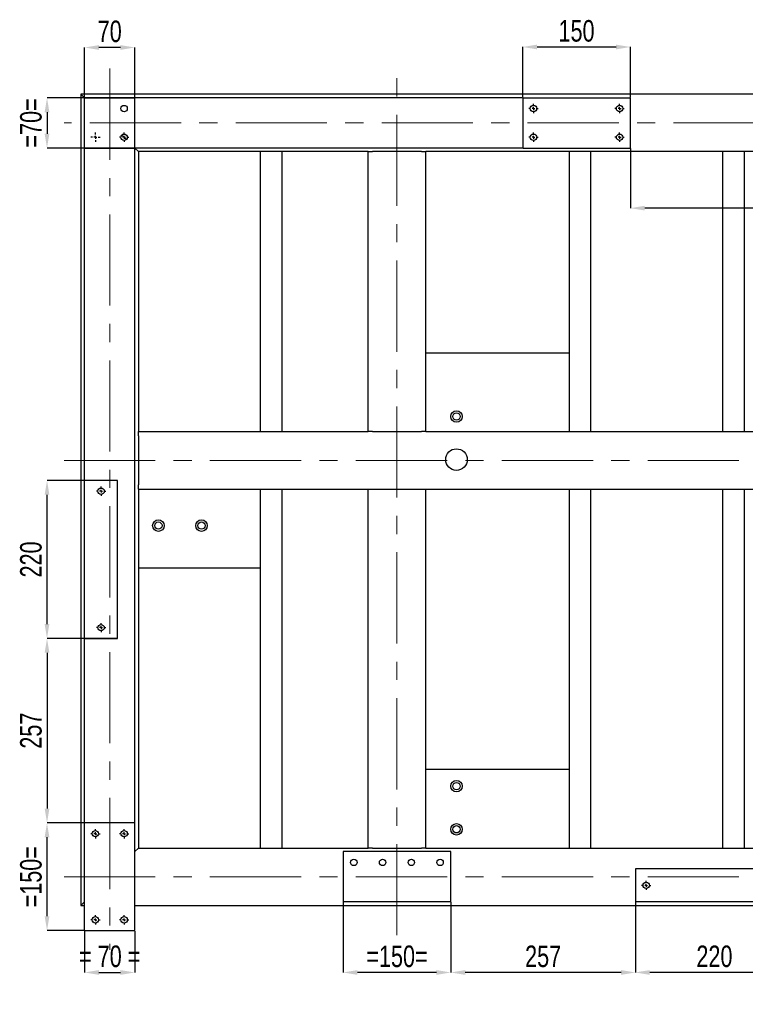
# Model space of a CAD drawing. Header units: millimetres. Extents: x 5 to 592, y 5 to 415.
# Tile 13 of 16: x 332 to 433, y 172 to 309. Entities that reach past the tile are written whole.
import ezdxf

# ---------------------------------------------------------------- set-up
doc = ezdxf.new("R2010")
doc.units = ezdxf.units.MM
doc.header["$PDSIZE"] = -1
doc.linetypes.add('CENTERX2', pattern=[20.32, 12.7, -2.54, 2.54, -2.54])
doc.layers.add('COTES', color=1, linetype='Continuous')
doc.layers.add('TRAIT-MIXTES', color=3, linetype='CENTERX2')
doc.layers.add('TRAIT-FORT', color=4, linetype='Continuous', lineweight=25)
doc.styles.add('SLDTEXTSTYLE0', font='TXT', dxfattribs={"width": 0.75})
doc.dimstyles.new('SLDDIMSTYLE2', dxfattribs={"dimtxt": 3, "dimasz": 2, "dimexe": 0, "dimexo": 0.0625, "dimgap": 0.75, "dimtad": 1, "dimdec": 0, "dimlfac": 10, "dimrnd": 1e-09, "dimzin": 12, "dimdsep": 46, "dimtxsty": 'SLDTEXTSTYLE0', "dimsah": 1, "dimcen": 0.09, "dimadec": 0, "dimazin": 3, "dimtfac": 1, "dimtdec": 0, "dimtofl": 0, "dimtmove": 0, "dimatfit": 3, "dimfxl": 1, "dimfrac": 2, "dimtolj": 1, "dimtzin": 12, "dimarcsym": 0})
doc.dimstyles.new('SLDDIMSTYLE3', dxfattribs={"dimtxt": 3, "dimasz": 2, "dimexe": 0, "dimexo": 0.0625, "dimgap": 0.75, "dimtad": 1, "dimdec": 0, "dimlfac": 10, "dimrnd": 1e-09, "dimzin": 12, "dimdsep": 46, "dimtxsty": 'SLDTEXTSTYLE0', "dimsah": 1, "dimcen": 0.09, "dimadec": 0, "dimazin": 3, "dimtfac": 1, "dimtdec": 0, "dimtmove": 0, "dimatfit": 0, "dimfxl": 1, "dimfrac": 2, "dimtolj": 1, "dimtzin": 12, "dimarcsym": 0})

# ---------------------------------------------------------------- blocks, each defined once
blk = doc.blocks.new('_D_45')
at = {"layer": 'COTES', "color": 0, "lineweight": -2, "transparency": 16777216}
for p, q in [((341.18, 196.98), (341.18, 304.92)), ((346.18, 304.92), (343.18, 304.92)), ((348.18, 196.98), (348.18, 304.92))]:
    blk.add_line(p, q, dxfattribs=at)
at = {"layer": 'COTES', "color": 0, "transparency": 16777216}
for points in [[(343.18, 305.25), (343.18, 304.59), (341.18, 304.92)], [(346.18, 305.25), (346.18, 304.59), (348.18, 304.92)]]:
    blk.add_solid(points, dxfattribs=at)
at = {"layer": 'Defpoints', "color": 0, "transparency": 16777216}
for p in [(341.18, 304.92), (341.18, 196.91), (348.18, 196.91)]:
    blk.add_point(p, dxfattribs=at)
at = {"layer": 'COTES', "color": 0, "transparency": 16777216, "insert": (344.68, 308.67), "char_height": 3, "attachment_point": 2, "style": 'SLDTEXTSTYLE0'}
blk.add_mtext('\\A1;70', dxfattribs=at)
blk = doc.blocks.new('_D_54')
at = {"layer": 'COTES', "color": 0, "lineweight": -2, "transparency": 16777216}
for p, q in [((341.12, 196.91), (335.95, 196.91)), ((335.95, 183.91), (335.95, 194.91)), ((341.12, 181.91), (335.95, 181.91))]:
    blk.add_line(p, q, dxfattribs=at)
at = {"layer": 'COTES', "color": 0, "transparency": 16777216}
for points in [[(335.62, 194.91), (336.28, 194.91), (335.95, 196.91)], [(335.62, 183.91), (336.28, 183.91), (335.95, 181.91)]]:
    blk.add_solid(points, dxfattribs=at)
at = {"layer": 'Defpoints', "color": 0, "transparency": 16777216}
for p in [(335.95, 196.91), (341.18, 196.91), (341.18, 181.91)]:
    blk.add_point(p, dxfattribs=at)
at = {"layer": 'COTES', "color": 0, "transparency": 16777216, "insert": (332.2, 189.41), "char_height": 3, "attachment_point": 2, "rotation": 90, "style": 'SLDTEXTSTYLE0'}
blk.add_mtext('\\A1;=150=', dxfattribs=at)
blk = doc.blocks.new('_D_55')
at = {"layer": 'COTES', "color": 0, "lineweight": -2, "transparency": 16777216}
for p, q in [((345.72, 244.61), (335.95, 244.61)), ((335.95, 224.61), (335.95, 242.61)), ((345.72, 222.61), (335.95, 222.61))]:
    blk.add_line(p, q, dxfattribs=at)
at = {"layer": 'COTES', "color": 0, "transparency": 16777216}
for points in [[(335.62, 242.61), (336.28, 242.61), (335.95, 244.61)], [(335.62, 224.61), (336.28, 224.61), (335.95, 222.61)]]:
    blk.add_solid(points, dxfattribs=at)
at = {"layer": 'Defpoints', "color": 0, "transparency": 16777216}
for p in [(335.95, 244.61), (345.78, 244.61), (345.78, 222.61)]:
    blk.add_point(p, dxfattribs=at)
at = {"layer": 'COTES', "color": 0, "transparency": 16777216, "insert": (332.2, 233.61), "char_height": 3, "attachment_point": 2, "rotation": 90, "style": 'SLDTEXTSTYLE0'}
blk.add_mtext('\\A1;220', dxfattribs=at)
blk = doc.blocks.new('_D_56')
at = {"layer": 'COTES', "color": 0, "lineweight": -2, "transparency": 16777216}
for p, q in [((341.12, 222.61), (335.95, 222.61)), ((335.95, 220.61), (335.95, 198.91)), ((341.12, 196.91), (335.95, 196.91))]:
    blk.add_line(p, q, dxfattribs=at)
at = {"layer": 'COTES', "color": 0, "transparency": 16777216}
for points in [[(335.62, 220.61), (336.28, 220.61), (335.95, 222.61)], [(335.62, 198.91), (336.28, 198.91), (335.95, 196.91)]]:
    blk.add_solid(points, dxfattribs=at)
at = {"layer": 'Defpoints', "color": 0, "transparency": 16777216}
for p in [(341.18, 222.61), (335.95, 196.91), (341.18, 196.91)]:
    blk.add_point(p, dxfattribs=at)
at = {"layer": 'COTES', "color": 0, "transparency": 16777216, "insert": (332.2, 209.76), "char_height": 3, "attachment_point": 2, "rotation": 90, "style": 'SLDTEXTSTYLE0'}
blk.add_mtext('\\A1;257', dxfattribs=at)
blk = doc.blocks.new('_D_57')
at = {"layer": 'COTES', "color": 0, "lineweight": -2, "transparency": 16777216}
for p, q in [((402.12, 297.91), (335.95, 297.91)), ((335.95, 295.91), (335.95, 292.91)), ((402.12, 290.91), (335.95, 290.91))]:
    blk.add_line(p, q, dxfattribs=at)
at = {"layer": 'COTES', "color": 0, "transparency": 16777216}
for points in [[(335.62, 295.91), (336.28, 295.91), (335.95, 297.91)], [(335.62, 292.91), (336.28, 292.91), (335.95, 290.91)]]:
    blk.add_solid(points, dxfattribs=at)
at = {"layer": 'Defpoints', "color": 0, "transparency": 16777216}
for p in [(402.18, 297.91), (335.95, 290.91), (402.18, 290.91)]:
    blk.add_point(p, dxfattribs=at)
at = {"layer": 'COTES', "color": 0, "transparency": 16777216, "insert": (332.2, 294.41), "char_height": 3, "attachment_point": 2, "rotation": 90, "style": 'SLDTEXTSTYLE0'}
blk.add_mtext('\\A1;=70=', dxfattribs=at)
blk = doc.blocks.new('_D_60')
at = {"layer": 'COTES', "color": 0, "lineweight": -2, "transparency": 16777216}
for p, q in [((417.88, 185.85), (417.88, 176.08)), ((439.88, 185.85), (439.88, 176.08)), ((437.88, 176.08), (419.88, 176.08))]:
    blk.add_line(p, q, dxfattribs=at)
at = {"layer": 'COTES', "color": 0, "transparency": 16777216}
for points in [[(419.88, 176.41), (419.88, 175.74), (417.88, 176.08)], [(437.88, 176.41), (437.88, 175.74), (439.88, 176.08)]]:
    blk.add_solid(points, dxfattribs=at)
at = {"layer": 'Defpoints', "color": 0, "transparency": 16777216}
for p in [(417.88, 185.91), (439.88, 185.91), (417.88, 176.08)]:
    blk.add_point(p, dxfattribs=at)
at = {"layer": 'COTES', "color": 0, "transparency": 16777216, "insert": (428.88, 179.83), "char_height": 3, "attachment_point": 2, "style": 'SLDTEXTSTYLE0'}
blk.add_mtext('\\A1;220', dxfattribs=at)
blk = doc.blocks.new('_D_61')
at = {"layer": 'COTES', "color": 0, "lineweight": -2, "transparency": 16777216}
for p, q in [((392.18, 185.85), (392.18, 176.08)), ((417.88, 185.85), (417.88, 176.08)), ((415.88, 176.08), (394.18, 176.08))]:
    blk.add_line(p, q, dxfattribs=at)
at = {"layer": 'COTES', "color": 0, "transparency": 16777216}
for points in [[(394.18, 176.41), (394.18, 175.74), (392.18, 176.08)], [(415.88, 176.41), (415.88, 175.74), (417.88, 176.08)]]:
    blk.add_solid(points, dxfattribs=at)
at = {"layer": 'Defpoints', "color": 0, "transparency": 16777216}
for p in [(392.18, 185.91), (417.88, 185.91), (392.18, 176.08)]:
    blk.add_point(p, dxfattribs=at)
at = {"layer": 'COTES', "color": 0, "transparency": 16777216, "insert": (405.03, 179.83), "char_height": 3, "attachment_point": 2, "style": 'SLDTEXTSTYLE0'}
blk.add_mtext('\\A1;257', dxfattribs=at)
blk = doc.blocks.new('_D_62')
at = {"layer": 'COTES', "color": 0, "lineweight": -2, "transparency": 16777216}
for p, q in [((377.18, 185.85), (377.18, 176.08)), ((392.18, 185.85), (392.18, 176.08)), ((390.18, 176.08), (379.18, 176.08))]:
    blk.add_line(p, q, dxfattribs=at)
at = {"layer": 'COTES', "color": 0, "transparency": 16777216}
for points in [[(379.18, 176.41), (379.18, 175.74), (377.18, 176.08)], [(390.18, 176.41), (390.18, 175.74), (392.18, 176.08)]]:
    blk.add_solid(points, dxfattribs=at)
at = {"layer": 'Defpoints', "color": 0, "transparency": 16777216}
for p in [(377.18, 185.91), (392.18, 185.91), (377.18, 176.08)]:
    blk.add_point(p, dxfattribs=at)
at = {"layer": 'COTES', "color": 0, "transparency": 16777216, "insert": (384.68, 179.83), "char_height": 3, "attachment_point": 2, "style": 'SLDTEXTSTYLE0'}
blk.add_mtext('\\A1;=150=', dxfattribs=at)
blk = doc.blocks.new('_D_63')
at = {"layer": 'COTES', "color": 0, "lineweight": -2, "transparency": 16777216}
for p, q in [((341.18, 181.85), (341.18, 176.08)), ((348.18, 181.85), (348.18, 176.08)), ((343.18, 176.08), (346.18, 176.08))]:
    blk.add_line(p, q, dxfattribs=at)
at = {"layer": 'COTES', "color": 0, "transparency": 16777216}
for points in [[(343.18, 176.41), (343.18, 175.74), (341.18, 176.08)], [(346.18, 176.41), (346.18, 175.74), (348.18, 176.08)]]:
    blk.add_solid(points, dxfattribs=at)
at = {"layer": 'Defpoints', "color": 0, "transparency": 16777216}
for p in [(341.18, 181.91), (348.18, 181.91), (348.18, 176.08)]:
    blk.add_point(p, dxfattribs=at)
at = {"layer": 'COTES', "color": 0, "transparency": 16777216, "insert": (344.68, 179.83), "char_height": 3, "attachment_point": 2, "style": 'SLDTEXTSTYLE0'}
blk.add_mtext('\\A1;= 70 =', dxfattribs=at)
blk = doc.blocks.new('_D_64')
at = {"layer": 'COTES', "color": 0, "lineweight": -2, "transparency": 16777216}
for p, q in [((402.18, 297.98), (402.18, 304.99)), ((404.18, 304.99), (415.18, 304.99)), ((417.18, 297.98), (417.18, 304.99))]:
    blk.add_line(p, q, dxfattribs=at)
at = {"layer": 'COTES', "color": 0, "transparency": 16777216}
for points in [[(404.18, 305.32), (404.18, 304.66), (402.18, 304.99)], [(415.18, 305.32), (415.18, 304.66), (417.18, 304.99)]]:
    blk.add_solid(points, dxfattribs=at)
at = {"layer": 'Defpoints', "color": 0, "transparency": 16777216}
for p in [(417.18, 304.99), (402.18, 297.91), (417.18, 297.91)]:
    blk.add_point(p, dxfattribs=at)
at = {"layer": 'COTES', "color": 0, "transparency": 16777216, "insert": (409.68, 308.74), "char_height": 3, "attachment_point": 2, "style": 'SLDTEXTSTYLE0'}
blk.add_mtext('\\A1;150', dxfattribs=at)
blk = doc.blocks.new('_D_65')
at = {"layer": 'COTES', "color": 0, "lineweight": -2, "transparency": 16777216}
for p, q in [((417.18, 290.85), (417.18, 282.54)), ((570.68, 282.54), (419.18, 282.54)), ((572.68, 265.28), (572.68, 282.54))]:
    blk.add_line(p, q, dxfattribs=at)
at = {"layer": 'COTES', "color": 0, "transparency": 16777216}
for points in [[(419.18, 282.87), (419.18, 282.21), (417.18, 282.54)], [(570.68, 282.87), (570.68, 282.21), (572.68, 282.54)]]:
    blk.add_solid(points, dxfattribs=at)
at = {"layer": 'Defpoints', "color": 0, "transparency": 16777216}
for p in [(417.18, 290.91), (417.18, 282.54), (572.68, 265.21)]:
    blk.add_point(p, dxfattribs=at)
at = {"layer": 'COTES', "color": 0, "transparency": 16777216, "insert": (486.77, 286.29), "char_height": 3, "attachment_point": 2, "style": 'SLDTEXTSTYLE0'}
blk.add_mtext('\\A1;1555', dxfattribs=at)
blk = doc.blocks.new('SW_CENTERMARKSYMBOL_33')
at = {"layer": 'TRAIT-MIXTES', "color": 0}
for p, q in [((-0.4, 0), (-0.65, 0)), ((0, 0), (-0.2, 0)), ((0, 0.4), (0, 0.65)), ((0, 0), (0, 0.2)), ((0, 0), (0, -0.2)), ((0, 0), (0.2, 0)), ((0.4, 0), (0.65, 0)), ((0, -0.4), (0, -0.65))]:
    blk.add_line(p, q, dxfattribs=at)
blk = doc.blocks.new('SW_CENTERMARKSYMBOL_34')
at = {"layer": 'TRAIT-MIXTES', "color": 0}
for p, q in [((-0.4, 0), (-0.65, 0)), ((0, 0), (-0.2, 0)), ((0, 0.4), (0, 0.65)), ((0, 0), (0, 0.2)), ((0, 0), (0, -0.2)), ((0, 0), (0.2, 0)), ((0.4, 0), (0.65, 0)), ((0, -0.4), (0, -0.65))]:
    blk.add_line(p, q, dxfattribs=at)
blk = doc.blocks.new('SW_CENTERMARKSYMBOL_35')
at = {"layer": 'TRAIT-MIXTES', "color": 0}
for p, q in [((-0.4, 0), (-0.65, 0)), ((0, 0), (-0.2, 0)), ((0, 0.4), (0, 0.65)), ((0, 0), (0, 0.2)), ((0, 0), (0, -0.2)), ((0, 0), (0.2, 0)), ((0.4, 0), (0.65, 0)), ((0, -0.4), (0, -0.65))]:
    blk.add_line(p, q, dxfattribs=at)
blk = doc.blocks.new('SW_CENTERMARKSYMBOL_36')
at = {"layer": 'TRAIT-MIXTES', "color": 0}
for p, q in [((-0.4, 0), (-0.65, 0)), ((0, 0), (-0.2, 0)), ((0, 0.4), (0, 0.65)), ((0, 0), (0, 0.2)), ((0, 0), (0, -0.2)), ((0, 0), (0.2, 0)), ((0.4, 0), (0.65, 0)), ((0, -0.4), (0, -0.65))]:
    blk.add_line(p, q, dxfattribs=at)
blk = doc.blocks.new('SW_CENTERMARKSYMBOL_38')
at = {"layer": 'TRAIT-MIXTES', "color": 0}
for p, q in [((-0.4, 0), (-0.64, 0)), ((0, 0), (-0.2, 0)), ((0, 0.4), (0, 0.64)), ((0, 0), (0, 0.2)), ((0, 0), (0, -0.2)), ((0, 0), (0.2, 0)), ((0.4, 0), (0.64, 0)), ((0, -0.4), (0, -0.64))]:
    blk.add_line(p, q, dxfattribs=at)
blk = doc.blocks.new('SW_CENTERMARKSYMBOL_41')
at = {"layer": 'TRAIT-MIXTES', "color": 0}
for p, q in [((-0.4, 0), (-0.64, 0)), ((0, 0), (-0.2, 0)), ((0, 0.4), (0, 0.64)), ((0, 0), (0, 0.2)), ((0, 0), (0, -0.2)), ((0, 0), (0.2, 0)), ((0.4, 0), (0.64, 0)), ((0, -0.4), (0, -0.64))]:
    blk.add_line(p, q, dxfattribs=at)
blk = doc.blocks.new('SW_CENTERMARKSYMBOL_42')
at = {"layer": 'TRAIT-MIXTES', "color": 0}
for p, q in [((-0.4, 0), (-0.64, 0)), ((0, 0), (-0.2, 0)), ((0, 0.4), (0, 0.64)), ((0, 0), (0, 0.2)), ((0, 0), (0, -0.2)), ((0, 0), (0.2, 0)), ((0.4, 0), (0.64, 0)), ((0, -0.4), (0, -0.64))]:
    blk.add_line(p, q, dxfattribs=at)
blk = doc.blocks.new('SW_CENTERMARKSYMBOL_43')
at = {"layer": 'TRAIT-MIXTES', "color": 0}
for p, q in [((-0.4, 0), (-0.65, 0)), ((0, 0), (-0.2, 0)), ((0, 0.4), (0, 0.65)), ((0, 0), (0, 0.2)), ((0, 0), (0, -0.2)), ((0, 0), (0.2, 0)), ((0.4, 0), (0.65, 0)), ((0, -0.4), (0, -0.65))]:
    blk.add_line(p, q, dxfattribs=at)
blk = doc.blocks.new('SW_CENTERMARKSYMBOL_44')
at = {"layer": 'TRAIT-MIXTES', "color": 0}
for p, q in [((-0.4, 0), (-0.65, 0)), ((0, 0), (-0.2, 0)), ((0, 0.4), (0, 0.65)), ((0, 0), (0, 0.2)), ((0, 0), (0, -0.2)), ((0, 0), (0.2, 0)), ((0.4, 0), (0.65, 0)), ((0, -0.4), (0, -0.65))]:
    blk.add_line(p, q, dxfattribs=at)
blk = doc.blocks.new('SW_CENTERMARKSYMBOL_49')
at = {"layer": 'TRAIT-MIXTES', "color": 0}
for p, q in [((-0.4, 0), (-0.65, 0)), ((0, 0), (-0.2, 0)), ((0, 0.4), (0, 0.65)), ((0, 0), (0, 0.2)), ((0, 0), (0, -0.2)), ((0, 0), (0.2, 0)), ((0.4, 0), (0.65, 0)), ((0, -0.4), (0, -0.65))]:
    blk.add_line(p, q, dxfattribs=at)
blk = doc.blocks.new('SW_CENTERMARKSYMBOL_50')
at = {"layer": 'TRAIT-MIXTES', "color": 0}
for p, q in [((-0.4, 0), (-0.65, 0)), ((0, 0), (-0.2, 0)), ((0, 0.4), (0, 0.65)), ((0, 0), (0, 0.2)), ((0, 0), (0, -0.2)), ((0, 0), (0.2, 0)), ((0.4, 0), (0.65, 0)), ((0, -0.4), (0, -0.65))]:
    blk.add_line(p, q, dxfattribs=at)
blk = doc.blocks.new('SW_CENTERMARKSYMBOL_51')
at = {"layer": 'TRAIT-MIXTES', "color": 0}
for p, q in [((-0.4, 0), (-0.65, 0)), ((0, 0), (-0.2, 0)), ((0, 0.4), (0, 0.65)), ((0, 0), (0, 0.2)), ((0, 0), (0, -0.2)), ((0, 0), (0.2, 0)), ((0.4, 0), (0.65, 0)), ((0, -0.4), (0, -0.65))]:
    blk.add_line(p, q, dxfattribs=at)
blk = doc.blocks.new('SW_CENTERMARKSYMBOL_52')
at = {"layer": 'TRAIT-MIXTES', "color": 0}
for p, q in [((-0.4, 0), (-0.65, 0)), ((0, 0), (-0.2, 0)), ((0, 0.4), (0, 0.65)), ((0, 0), (0, 0.2)), ((0, 0), (0, -0.2)), ((0, 0), (0.2, 0)), ((0.4, 0), (0.65, 0)), ((0, -0.4), (0, -0.65))]:
    blk.add_line(p, q, dxfattribs=at)

msp = doc.modelspace()

# ---------------------------------------------------------------- linework, layer by layer
at = {"layer": 'TRAIT-FORT', "lineweight": 25}
for p, q in [((572.68, 298.41), (340.68, 298.41)), ((341.18, 297.91), (340.68, 298.41)), ((340.68, 298.41), (340.68, 185.41)), ((340.68, 298.41), (341.18, 297.91)), ((341.18, 290.91), (341.18, 297.91)), ((341.18, 297.91), (348.18, 297.91)), ((348.18, 290.91), (348.18, 297.91)), ((402.18, 297.91), (402.18, 290.91)), ((402.18, 297.91), (417.18, 297.91)), ((417.18, 290.91), (417.18, 297.91)), ((347, 292.1), (346.36, 292.73)), ((341.18, 290.91), (348.18, 290.91)), ((348.68, 290.41), (348.18, 290.91)), ((348.18, 290.91), (348.68, 290.41)), ((402.18, 290.91), (417.18, 290.91)), ((380.68, 290.41), (348.68, 290.41)), ((348.68, 290.41), (348.68, 251.41)), ((365.68, 251.41), (365.68, 290.41)), ((368.68, 251.41), (368.68, 290.41)), ((380.68, 251.41), (380.68, 290.41)), ((380.68, 290.41), (381.28, 290.41)), ((388.08, 290.41), (381.28, 290.41)), ((388.08, 290.41), (388.68, 290.41)), ((495.68, 290.41), (388.68, 290.41)), ((388.68, 251.41), (388.68, 290.41)), ((408.68, 251.41), (408.68, 290.41)), ((411.68, 251.41), (411.68, 290.41)), ((430.05, 251.41), (430.05, 290.41)), ((433.05, 251.41), (433.05, 290.41)), ((388.68, 262.41), (408.68, 262.41)), ((348.68, 251.41), (380.68, 251.41)), ((348.68, 250.81), (348.68, 251.41)), ((381.28, 251.41), (380.68, 251.41)), ((381.28, 251.41), (388.08, 251.41)), ((388.68, 251.41), (388.08, 251.41)), ((388.68, 251.41), (495.68, 251.41)), ((348.68, 250.81), (348.68, 244.01)), ((345.78, 244.61), (341.18, 244.61)), ((341.18, 222.61), (341.18, 244.61)), ((345.78, 222.61), (345.78, 244.61)), ((348.68, 243.41), (348.68, 244.01)), ((348.68, 243.41), (348.68, 193.41)), ((348.68, 243.41), (380.68, 243.41)), ((365.68, 193.41), (365.68, 243.41)), ((368.68, 193.41), (368.68, 243.41)), ((380.68, 193.41), (380.68, 243.41)), ((380.68, 243.41), (381.28, 243.41)), ((381.28, 243.41), (388.08, 243.41)), ((388.08, 243.41), (388.68, 243.41)), ((388.68, 243.41), (495.68, 243.41)), ((388.68, 193.41), (388.68, 243.41)), ((408.68, 193.41), (408.68, 243.41)), ((411.68, 193.41), (411.68, 243.41)), ((430.05, 193.41), (430.05, 243.41)), ((433.05, 193.41), (433.05, 243.41)), ((365.68, 232.41), (348.68, 232.41)), ((341.18, 222.61), (345.78, 222.61)), ((388.68, 204.41), (408.68, 204.41)), ((341.18, 181.91), (341.18, 196.91)), ((348.18, 196.91), (341.18, 196.91)), ((348.18, 181.91), (348.18, 196.91)), ((348.18, 192.91), (348.68, 193.41)), ((348.68, 193.41), (348.18, 192.91)), ((348.68, 193.41), (380.68, 193.41)), ((381.28, 193.41), (380.68, 193.41)), ((381.28, 193.41), (388.08, 193.41)), ((388.68, 193.41), (388.08, 193.41)), ((388.68, 193.41), (564.68, 193.41)), ((377.18, 192.91), (377.18, 185.91)), ((392.18, 192.91), (377.18, 192.91)), ((392.18, 185.91), (392.18, 192.91)), ((417.88, 190.51), (417.88, 185.91)), ((439.88, 190.51), (417.88, 190.51)), ((340.68, 185.41), (341.18, 185.91)), ((341.18, 185.91), (340.68, 185.41)), ((340.68, 185.41), (341.18, 185.41)), ((348.18, 185.41), (572.68, 185.41)), ((392.18, 185.91), (377.18, 185.91)), ((439.88, 185.91), (417.88, 185.91)), ((341.18, 181.91), (348.18, 181.91))]:
    msp.add_line(p, q, dxfattribs=at)
for centre, radius in [((346.68, 296.41), 0.45), ((403.68, 296.41), 0.45), ((415.68, 296.41), 0.45), ((346.68, 292.41), 0.45), ((403.68, 292.41), 0.45), ((415.68, 292.41), 0.45), ((392.96, 253.52), 0.8), ((392.96, 253.52), 0.51), ((392.96, 247.52), 1.5), ((343.48, 243.11), 0.44), ((351.46, 238.32), 0.8), ((351.46, 238.32), 0.51), ((357.46, 238.32), 0.8), ((357.46, 238.32), 0.51), ((343.48, 224.11), 0.44), ((392.96, 202.02), 0.8), ((392.96, 202.02), 0.51), ((392.96, 196.02), 0.8), ((392.96, 196.02), 0.51), ((342.68, 195.41), 0.45), ((346.68, 195.41), 0.45), ((378.68, 191.41), 0.45), ((382.68, 191.41), 0.45), ((386.68, 191.41), 0.45), ((390.68, 191.41), 0.45), ((419.38, 188.21), 0.44), ((342.68, 183.41), 0.45), ((346.68, 183.41), 0.45)]:
    msp.add_circle(centre, radius, dxfattribs=at)
at = {"layer": 'TRAIT-MIXTES', "lineweight": 18}
for p, q in [((344.68, 301.98), (344.68, 179.21)), ((384.68, 181.26), (384.68, 301.98)), ((578.13, 294.41), (338.32, 294.41)), ((338.32, 247.41), (574.83, 247.41)), ((338.32, 189.41), (574.83, 189.41))]:
    msp.add_line(p, q, dxfattribs=at)

# ---------------------------------------------------------------- block references
at = {"layer": 'TRAIT-MIXTES'}
for name, p in [('SW_CENTERMARKSYMBOL_52', (403.68, 296.41)), ('SW_CENTERMARKSYMBOL_50', (415.68, 296.41)), ('SW_CENTERMARKSYMBOL_43', (342.68, 292.41)), ('SW_CENTERMARKSYMBOL_44', (346.68, 292.41)), ('SW_CENTERMARKSYMBOL_51', (403.68, 292.41)), ('SW_CENTERMARKSYMBOL_49', (415.68, 292.41)), ('SW_CENTERMARKSYMBOL_42', (343.48, 243.11)), ('SW_CENTERMARKSYMBOL_41', (343.48, 224.11)), ('SW_CENTERMARKSYMBOL_35', (342.68, 195.41)), ('SW_CENTERMARKSYMBOL_36', (346.68, 195.41)), ('SW_CENTERMARKSYMBOL_38', (419.38, 188.21)), ('SW_CENTERMARKSYMBOL_33', (342.68, 183.41)), ('SW_CENTERMARKSYMBOL_34', (346.68, 183.41))]:
    msp.add_blockref(name, p, dxfattribs=at)

# ---------------------------------------------------------------- dimensions: what is measured, and where the dimension line sits
at = {"layer": 'COTES'}
for base, p1, p2, dimstyle, picture, middle in [((341.18, 304.92), (348.18, 196.91), (341.18, 196.91), 'SLDDIMSTYLE3', '_D_45', (344.68, 304.92)), ((417.18, 304.99), (402.18, 297.91), (417.18, 297.91), 'SLDDIMSTYLE2', '_D_64', (409.68, 304.99)), ((417.18, 282.54), (572.68, 265.21), (417.18, 290.91), 'SLDDIMSTYLE2', '_D_65', (486.77, 282.54)), ((392.18, 176.08), (417.88, 185.91), (392.18, 185.91), 'SLDDIMSTYLE2', '_D_61', (405.03, 176.08)), ((417.88, 176.08), (439.88, 185.91), (417.88, 185.91), 'SLDDIMSTYLE2', '_D_60', (428.88, 176.08))]:
    dim = msp.add_linear_dim(base=base, p1=p1, p2=p2, dimstyle=dimstyle, dxfattribs=at)
    dim.commit()
    dim.dimension.update_dxf_attribs({"geometry": picture, "text_midpoint": middle, "dimtype": 160})
for base, p1, p2, angle, text, dimstyle, picture, middle in [((335.95, 290.91), (402.18, 297.91), (402.18, 290.91), 90, '=<>=', 'SLDDIMSTYLE3', '_D_57', (335.95, 294.41)), ((335.95, 196.91), (341.18, 181.91), (341.18, 196.91), 90, '=<>=', 'SLDDIMSTYLE2', '_D_54', (335.95, 189.41)), ((348.18, 176.08), (341.18, 181.91), (348.18, 181.91), 0, '= <> =', 'SLDDIMSTYLE3', '_D_63', (344.68, 176.08))]:
    dim = msp.add_linear_dim(base=base, p1=p1, p2=p2, angle=angle, text=text, dimstyle=dimstyle, dxfattribs=at)
    dim.commit()
    dim.dimension.update_dxf_attribs({"geometry": picture, "text_midpoint": middle, "dimtype": 160})
for base, p1, p2, picture, middle in [((335.95, 244.61), (345.78, 222.61), (345.78, 244.61), '_D_55', (335.95, 233.61)), ((335.95, 196.91), (341.18, 222.61), (341.18, 196.91), '_D_56', (335.95, 209.76))]:
    dim = msp.add_linear_dim(base=base, p1=p1, p2=p2, angle=90, dimstyle='SLDDIMSTYLE2', dxfattribs=at)
    dim.commit()
    dim.dimension.update_dxf_attribs({"geometry": picture, "text_midpoint": middle, "dimtype": 160})
dim = msp.add_linear_dim(base=(377.18, 176.08), p1=(392.18, 185.91), p2=(377.18, 185.91), text='=<>=', dimstyle='SLDDIMSTYLE3', dxfattribs=at)
dim.commit()
dim.dimension.update_dxf_attribs({"geometry": '_D_62', "text_midpoint": (384.68, 176.08), "dimtype": 160})

doc.saveas('drawing.dxf')
